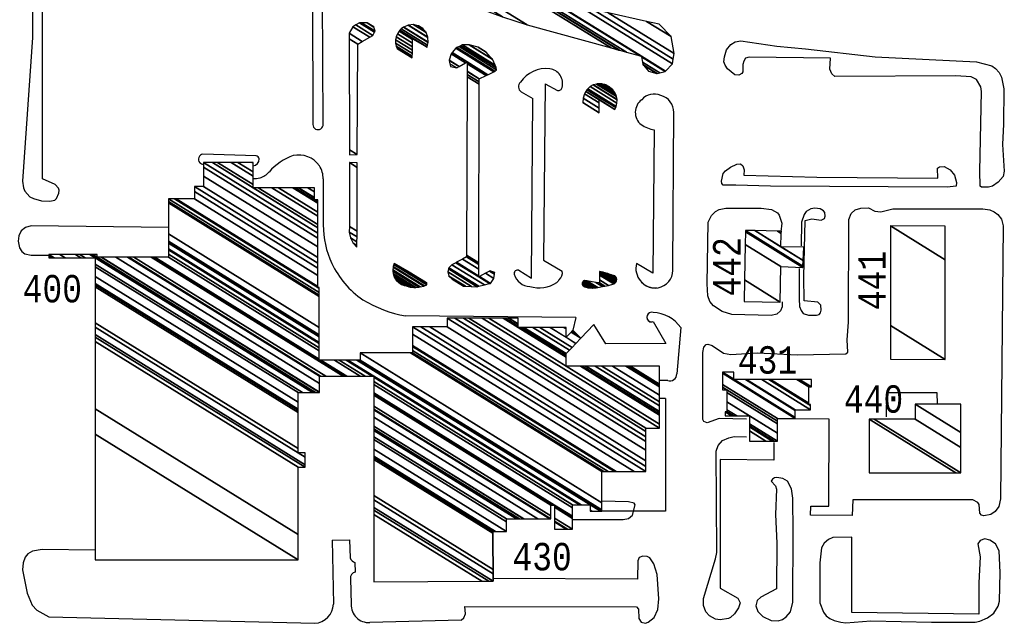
# Model space of a CAD drawing. Extents: x -0.5 to 41.9, y -0.5 to 29.8.
# Tile 85 of 128: x 10.009 to 10.614, y 3.722 to 4.093. Entities that reach past the tile are written whole.
import ezdxf
from ezdxf.enums import TextEntityAlignment as Align

# ---------------------------------------------------------------- set-up
doc = ezdxf.new("R2010")
doc.units = 0
doc.header["$MEASUREMENT"] = 0
for name, color, linetype in [('11', 2, 'CONTINUOUS'), ('21', 5, 'CONTINUOUS'), ('23', 1, 'CONTINUOUS')]:
    doc.layers.add(name, color=color, linetype=linetype)
doc.styles.add('MONOTXT', font='MONOTXT', dxfattribs={"height": 0.2})

msp = doc.modelspace()

# ---------------------------------------------------------------- linework, layer by layer
at = {"layer": '11'}
for p, q in [((10.19499, 4.02901), (10.1945, 4.12113)), ((10.18841, 4.12009), (10.18871, 4.0288)), ((10.33152, 4.05379), (10.33046, 3.94541)), ((10.33152, 4.05379), (10.339, 4.0498)), ((10.31675, 4.04895), (10.32386, 4.04479)), ((10.32298, 3.93438), (10.32386, 4.04479)), ((10.40986, 3.94115), (10.4104, 4.03622)), ((10.39844, 4.02556), (10.3976, 3.93758)), ((10.15385, 4.00966), (10.12113, 4.0106)), ((10.195, 3.99535), (10.19509, 3.96721)), ((10.33046, 3.94541), (10.34183, 3.93873)), ((10.31514, 3.9393), (10.32298, 3.93438)), ((10.3976, 3.93758), (10.3875, 3.94341)), ((10.35016, 3.91025), (10.24569, 3.91124)), ((10.35016, 3.91025), (10.34837, 3.90242)), ((10.36124, 3.90602), (10.35341, 3.89754)), ((10.36867, 3.89407), (10.36124, 3.90602)), ((10.39778, 3.90784), (10.40564, 3.89421)), ((10.41477, 3.90402), (10.4123, 3.87557)), ((10.40564, 3.89421), (10.36867, 3.89407)), ((10.4067, 3.87164), (10.40172, 3.87164)), ((10.40534, 3.8606), (10.40172, 3.8606)), ((10.40534, 3.8606), (10.40534, 3.79136)), ((10.40534, 3.79136), (10.36624, 3.79136)), ((10.20045, 3.77354), (10.21125, 3.77376)), ((10.20045, 3.77354), (10.20133, 3.73421)), ((10.21125, 3.77376), (10.21162, 3.76258)), ((10.21456, 3.75979), (10.2146, 3.75385)), ((10.21185, 3.74983), (10.21225, 3.73405)), ((10.02645, 3.72643), (10.18981, 3.7224)), ((10.27983, 3.72435), (10.22359, 3.72286))]:
    msp.add_line(p, q, dxfattribs=at)
for points in [[(10.01686, 4.1526), (10.01641, 4.08231), (10.01035, 3.99406), (10.0108, 3.99001), (10.0117, 3.98777), (10.01484, 3.9844), (10.01709, 3.98328), (10.02203, 3.98193), (10.02697, 3.98171), (10.03011, 3.98238), (10.03123, 3.98328), (10.03258, 3.98665), (10.03281, 3.98844), (10.03236, 3.98979), (10.03034, 3.99204), (10.02248, 3.9954), (10.02248, 4.11735)], [(10.50665, 4.06951), (10.4568, 4.07019), (10.45455, 4.06951), (10.45343, 4.06772), (10.45298, 4.0657), (10.45298, 4.0612), (10.4523, 4.06008), (10.45051, 4.05918), (10.44804, 4.05941), (10.44355, 4.063), (10.44197, 4.06525), (10.4413, 4.06727), (10.44153, 4.07041), (10.44287, 4.07468), (10.44557, 4.07805), (10.44826, 4.07962), (10.45163, 4.08029), (10.47386, 4.07692), (10.49138, 4.07535), (10.53427, 4.07041), (10.59648, 4.06727), (10.60591, 4.0648), (10.60816, 4.06323), (10.6104, 4.06075), (10.61175, 4.05784), (10.61332, 4.05065), (10.6131, 4.02909), (10.61242, 4.01651), (10.61355, 4.00012), (10.61287, 3.99698), (10.60973, 3.99338), (10.60636, 3.99091), (10.60389, 3.99024), (10.59962, 3.99024), (10.59872, 3.99091), (10.5985, 4.00012), (10.59962, 4.04908), (10.59917, 4.052), (10.59648, 4.05649), (10.59311, 4.05806), (10.58368, 4.05873), (10.50935, 4.05828), (10.50755, 4.05986), (10.50643, 4.06278), (10.50665, 4.06951)], [(10.44849, 3.99159), (10.44085, 3.99159), (10.43995, 3.99249), (10.43973, 3.99406), (10.44085, 3.99877), (10.4422, 4.00035), (10.44534, 4.00259), (10.44916, 4.00439), (10.45141, 4.00461), (10.45298, 4.00349), (10.45365, 4.00102), (10.45343, 3.99765), (10.49834, 3.99653), (10.57267, 3.99585), (10.57245, 4.00192), (10.5738, 4.00282), (10.57649, 4.00304), (10.58031, 4.00102), (10.583, 3.99765), (10.58413, 3.99316), (10.5839, 3.99091), (10.57851, 3.99024), (10.46982, 3.99091), (10.44849, 3.99159)], [(10.45522, 3.84786), (10.43838, 3.84831), (10.43097, 3.84562), (10.42895, 3.84629), (10.42828, 3.84764), (10.42828, 3.88873), (10.42895, 3.8921), (10.4303, 3.89367), (10.43142, 3.8939), (10.43411, 3.893), (10.44108, 3.88828), (10.44557, 3.88761), (10.46196, 3.88851), (10.48621, 3.88739), (10.51608, 3.88784), (10.51743, 3.88896), (10.51698, 3.89659), (10.51788, 3.90737), (10.5181, 3.97048), (10.51945, 3.97407), (10.52192, 3.97632), (10.52529, 3.97744), (10.53001, 3.97766), (10.53405, 3.97564), (10.53764, 3.97519), (10.54505, 3.97699), (10.6003, 3.97699), (10.60456, 3.97632), (10.60726, 3.97519), (10.6095, 3.97362), (10.61175, 3.9707), (10.61287, 3.96666), (10.6113, 3.79891), (10.61018, 3.79419), (10.60793, 3.79105), (10.60524, 3.78925), (10.60097, 3.78835), (10.59962, 3.7888), (10.5985, 3.79015), (10.59805, 3.79531), (10.59738, 3.79666), (10.59423, 3.79823), (10.52057, 3.79823), (10.52012, 3.78857), (10.49452, 3.7888), (10.49475, 3.79441), (10.50575, 3.79441), (10.50598, 3.84786), (10.4833, 3.84809)], [(10.47701, 3.91995), (10.47701, 3.9168), (10.47611, 3.91433), (10.47386, 3.91231), (10.47027, 3.91142), (10.44602, 3.91209), (10.44018, 3.91389), (10.43479, 3.91748), (10.43254, 3.92017), (10.43142, 3.92354), (10.43097, 3.93095), (10.43164, 3.96891), (10.43367, 3.97295), (10.43614, 3.97542), (10.43838, 3.97654), (10.44242, 3.97744), (10.46421, 3.97744), (10.47049, 3.97654), (10.47409, 3.97452), (10.47521, 3.97317), (10.47678, 3.96823), (10.47633, 3.96284)], [(10.48756, 3.94038), (10.48756, 3.92175), (10.48779, 3.91703), (10.48868, 3.91456), (10.49003, 3.91276), (10.49318, 3.91164), (10.49812, 3.91164), (10.49969, 3.91209), (10.50059, 3.91321), (10.50104, 3.91478), (10.50081, 3.91793), (10.49902, 3.91972), (10.49048, 3.9204), (10.49026, 3.93522), (10.49116, 3.9698), (10.4952, 3.97093), (10.50104, 3.97003), (10.50306, 3.97115), (10.50351, 3.9725), (10.50328, 3.97474), (10.50238, 3.97587), (10.50036, 3.97699), (10.49722, 3.97744), (10.49475, 3.97699), (10.49183, 3.97542), (10.49048, 3.97362), (10.48891, 3.96891), (10.48868, 3.95431)], [(10.0999, 3.96559), (10.01551, 3.96666), (10.01215, 3.96554), (10.00945, 3.96352), (10.0081, 3.96037), (10.00765, 3.95723), (10.00833, 3.95296), (10.0099, 3.95072), (10.0117, 3.94937), (10.01551, 3.94847), (10.02638, 3.9486)], [(10.57245, 3.85729), (10.57223, 3.86403), (10.54123, 3.86403), (10.54101, 3.84921)], [(10.47184, 3.83349), (10.47184, 3.82271), (10.43905, 3.82293), (10.43905, 3.74389), (10.44983, 3.73782), (10.45118, 3.7349), (10.45028, 3.73198), (10.44781, 3.72817), (10.44534, 3.72592), (10.444, 3.72525), (10.43905, 3.72457), (10.43614, 3.72502), (10.43232, 3.72704), (10.43007, 3.72951), (10.42872, 3.73333), (10.42872, 3.7376), (10.43614, 3.76208), (10.43681, 3.76589), (10.43658, 3.8281), (10.43771, 3.83169), (10.4404, 3.83461), (10.44422, 3.83641), (10.44759, 3.83708), (10.45522, 3.83686)], [(10.47027, 3.80968), (10.47296, 3.80677), (10.47364, 3.80474), (10.47296, 3.78925), (10.47386, 3.77173), (10.47364, 3.74366), (10.46398, 3.7385), (10.46174, 3.73647), (10.46084, 3.73311), (10.46219, 3.72974), (10.46511, 3.72659), (10.47027, 3.72412), (10.47454, 3.7239), (10.47723, 3.7248), (10.47948, 3.72637), (10.48217, 3.72951), (10.48352, 3.73535), (10.48374, 3.77847), (10.48352, 3.79935), (10.48285, 3.80497), (10.48038, 3.80968), (10.47746, 3.81126), (10.47386, 3.81193), (10.47229, 3.81171), (10.47117, 3.81103), (10.47027, 3.80968)], [(10.34826, 3.78626), (10.37932, 3.7861), (10.38269, 3.78678), (10.38516, 3.7888), (10.38673, 3.79509), (10.38606, 3.79621), (10.38269, 3.79711), (10.36624, 3.79733)], [(10.59783, 3.72794), (10.5199, 3.72906), (10.5199, 3.77533), (10.50822, 3.7751), (10.50553, 3.77398), (10.50283, 3.77173), (10.50126, 3.76881), (10.50014, 3.75961), (10.50014, 3.7349), (10.50238, 3.72929), (10.50418, 3.72704), (10.50643, 3.72525), (10.5089, 3.72412), (10.51316, 3.723), (10.51608, 3.72278), (10.53158, 3.7239), (10.56886, 3.723), (10.59558, 3.723), (10.5985, 3.72367), (10.60322, 3.7257), (10.60703, 3.72861), (10.60973, 3.73288), (10.61063, 3.73603), (10.61108, 3.75354), (10.6104, 3.76702), (10.60816, 3.77128), (10.60456, 3.77353), (10.60164, 3.7742), (10.59872, 3.7733), (10.59738, 3.77128), (10.59872, 3.7632), (10.59783, 3.74725), (10.59783, 3.72794)], [(10.05498, 3.76725), (10.02225, 3.76769), (10.01641, 3.76679), (10.01349, 3.76499), (10.01192, 3.76297), (10.01057, 3.75961), (10.01035, 3.75534), (10.01304, 3.74097), (10.01619, 3.73355), (10.01911, 3.73041), (10.02645, 3.72643)], [(10.27983, 3.72435), (10.28141, 3.7257), (10.28253, 3.72817), (10.28208, 3.73266), (10.38763, 3.73243), (10.38875, 3.73108), (10.38898, 3.72525), (10.39032, 3.723), (10.39302, 3.72255), (10.39481, 3.723), (10.39841, 3.72592), (10.40065, 3.73086), (10.40133, 3.73737), (10.4002, 3.75242), (10.39818, 3.75893), (10.39571, 3.76252), (10.39414, 3.76342), (10.39145, 3.76365), (10.3892, 3.76275), (10.3883, 3.76073), (10.38808, 3.7495), (10.29938, 3.74992)]]:
    msp.add_lwpolyline(points, dxfattribs=at)
msp.add_lwpolyline([(10.34001, 3.93348, -0.025847), (10.33935, 3.93257, -0.024422), (10.33858, 3.9317, -0.024422)], format="xyb", dxfattribs=at)
for centre, radius, start, end in [((10.33215, 4.04402), 0.0192, 83.72522, 145.80872), ((10.33296, 4.05397), 0.00922, 345.04129, 441.98338), ((10.31859, 4.05205), 0.0036, 130.01042, 239.42965), ((10.3396, 4.05202), 0.0023, 254.84785, 349.21134), ((10.39824, 4.03782), 0.00975, 64.43623, 140.3373), ((10.39647, 4.03627), 0.00966, 126.38667, 231.30685), ((10.40012, 4.03659), 0.01029, 357.95546, 436.92096), ((10.19186, 4.02879), 0.00314, 179.74133, 364.05069), ((10.40228, 4.04696), 0.02174, 236.97271, 259.81713), ((10.12157, 4.00744), 0.00319, 97.96387, 221.52998), ((10.12193, 4.00911), 0.00468, 234.02954, 265.40231), ((10.15143, 4.00752), 0.00417, 278.5867, 362.91616), ((10.15332, 4.00744), 0.00229, 7.27756, 76.67483), ((10.18928, 3.97519), 0.0368, 110.1437, 138.35651), ((10.17996, 3.99453), 0.01557, 35.23799, 102.44657), ((10.15228, 4.00813), 0.01274, 287.92011, 318.25302), ((10.18055, 3.99567), 0.01445, 358.74771, 392.90563), ((10.15273, 4.00922), 0.01367, 266.7762, 284.68467), ((10.24976, 3.96678), 0.05467, 179.55531, 205.20209), ((10.25214, 3.96839), 0.05751, 205.63453, 235.2214), ((10.31443, 3.93734), 0.00208, 70.00878, 192.7965), ((10.33698, 3.93747), 0.00501, 307.24817, 374.55299), ((10.39921, 3.9405), 0.01207, 166.03646, 274.36366), ((10.39878, 3.93957), 0.01119, 212.71905, 368.08078), ((10.32249, 3.93973), 0.01048, 195.77692, 267.31276), ((10.32748, 3.94963), 0.02109, 254.94126, 301.77656), ((10.25935, 3.98758), 0.07755, 238.9391, 259.85144), ((10.39694, 3.91048), 0.00304, 75.30899, 244.70662), ((10.39659, 3.91024), 0.00267, 179.76329, 296.40578), ((10.39672, 3.89144), 0.022, 34.88031, 87.40518), ((10.4082, 3.87545), 0.0041, 248.5354, 361.69451), ((10.21577, 3.764), 0.00439, 198.89038, 253.97997), ((10.21536, 3.75038), 0.00356, 102.49398, 188.79763), ((10.18892, 3.73479), 0.01242, 274.08914, 357.34708), ((10.22302, 3.73363), 0.01078, 177.76291, 273.06514)]:
    msp.add_arc(centre, radius, start, end, dxfattribs=at)
at = {"layer": '21'}
for p, q in [((10.29938, 3.74823), (10.29936, 3.77881)), ((10.29938, 3.74823), (10.29936, 3.77881)), ((10.29938, 3.74823), (10.29936, 3.77881)), ((10.29938, 3.74823), (10.29936, 3.77881)), ((10.29938, 3.74823), (10.29936, 3.77881)), ((10.29938, 3.74823), (10.29936, 3.77881)), ((10.29936, 3.77881), (10.29938, 3.74823))]:
    msp.add_line(p, q, dxfattribs=at)

# ---------------------------------------------------------------- texts
at = {"layer": '23', "style": 'MONOTXT', "width": 0.833333}
for s, p in [('442', (10.44292, 3.94141)), ('441', (10.5322, 3.93297))]:
    msp.add_text(s, height=0.016843, rotation=90, dxfattribs=at).set_placement(p, align=Align.MIDDLE)
for s, p in [('400', (10.02858, 3.92797)), ('431', (10.46802, 3.8842)), ('440', (10.53321, 3.86021)), ('430', (10.32954, 3.76337))]:
    msp.add_text(s, height=0.016843, dxfattribs=at).set_placement(p, align=Align.MIDDLE)

# ---------------------------------------------------------------- meshes
at = {"layer": '11'}
mesh = msp.add_polyface(dxfattribs=at)
corners = [(10.22041, 4.1054), (10.22185, 4.10607), (10.21489, 4.11038), (10.22573, 4.10785), (10.21122, 4.11684), (10.22605, 4.10799), (10.2112, 4.1172), (10.22862, 4.11364), (10.21076, 4.12472), (10.23573, 4.11358), (10.21049, 4.12922), (10.25133, 4.11344), (10.2129, 4.13727), (10.2676, 4.1079), (10.21404, 4.14111), (10.29325, 4.09917), (10.22013, 4.1445), (10.3053, 4.09506), (10.22704, 4.14358), (10.32027, 4.08996), (10.24239, 4.13825), (10.37206, 4.07585), (10.30841, 4.11531), (10.39498, 4.06163), (10.3767, 4.07459), (10.31433, 4.11325), (10.40006, 4.0601), (10.39179, 4.06523), (10.37717, 4.07446), (10.31494, 4.11304), (10.40025, 4.06015), (10.39146, 4.0656), (10.38131, 4.07333), (10.32021, 4.11121), (10.40187, 4.06058), (10.39118, 4.06721), (10.38972, 4.07104), (10.32899, 4.10869), (10.40518, 4.06145), (10.39059, 4.07049), (10.39054, 4.07081), (10.32984, 4.10844), (10.40535, 4.06163), (10.39054, 4.07081), (10.35104, 4.10236), (10.40964, 4.06603), (10.3605, 4.09964), (10.41008, 4.0689), (10.37004, 4.09749), (10.41062, 4.07234), (10.39362, 4.09219), (10.40877, 4.08279), (10.4014, 4.09044)]
mesh.append_faces([[corners[k] for k in face] for face in [(0, 0, 1, 2), (2, 1, 3, 4), (4, 3, 5, 6), (6, 5, 7, 8), (8, 7, 9, 10), (10, 9, 11, 12), (12, 11, 13, 14), (14, 13, 15, 16), (16, 15, 17, 18), (18, 17, 19, 20), (20, 19, 21, 22), (22, 21, 24, 25), (23, 23, 26, 27), (25, 24, 28, 29), (27, 26, 30, 31), (29, 28, 32, 33), (31, 30, 34, 35), (33, 32, 36, 37), (35, 34, 38, 39), (37, 36, 40, 41), (39, 38, 42, 43), (41, 42, 45, 44), (44, 45, 47, 46), (46, 47, 49, 48), (48, 49, 51, 50), (50, 51, 52, 52)]], dxfattribs={"vtx0": -1, "vtx2": -1})
mesh = msp.add_polyface(dxfattribs=at)
corners = [(10.21111, 4.01016), (10.21599, 4.01031), (10.2111, 4.01334), (10.21599, 4.01031), (10.21624, 4.07823), (10.21099, 4.08149), (10.21906, 4.07985), (10.21098, 4.08486), (10.22366, 4.0825), (10.21331, 4.08892), (10.2255, 4.08356), (10.21516, 4.08998), (10.22664, 4.08549), (10.21737, 4.09124), (10.22699, 4.08607), (10.21866, 4.09123), (10.22611, 4.08869), (10.22204, 4.09121), (10.22606, 4.08883)]
mesh.append_faces([[corners[k] for k in face] for face in [(0, 0, 3, 2), (2, 1, 4, 5), (5, 4, 6, 7), (7, 6, 8, 9), (9, 8, 10, 11), (11, 10, 12, 13), (13, 12, 14, 15), (15, 14, 16, 17), (17, 16, 18, 18)]], dxfattribs={"vtx0": -1, "vtx2": -1})
mesh = msp.add_polyface(dxfattribs=at)
corners = [(10.24059, 4.07533), (10.24059, 4.07533), (10.24049, 4.07559), (10.24975, 4.06984), (10.23992, 4.07699), (10.24977, 4.07089), (10.23955, 4.07884), (10.2498, 4.07249), (10.23953, 4.0808), (10.24984, 4.0744), (10.23989, 4.08276), (10.24989, 4.07656), (10.24062, 4.08462), (10.24993, 4.07884), (10.24168, 4.08626), (10.24998, 4.08111), (10.2419, 4.0865), (10.24999, 4.08149), (10.24214, 4.08675), (10.25881, 4.07641), (10.24298, 4.08763), (10.25912, 4.07762), (10.24442, 4.08869), (10.25956, 4.0793), (10.24449, 4.08872), (10.25958, 4.07937), (10.24722, 4.08991), (10.25938, 4.08237), (10.2475, 4.08993), (10.25937, 4.08257), (10.25042, 4.09021), (10.25821, 4.08538), (10.25075, 4.09013), (10.25814, 4.08555), (10.25355, 4.08946), (10.25617, 4.08784), (10.25615, 4.08786)]
mesh.append_faces([[corners[k] for k in face] for face in [(0, 1, 3, 2), (2, 3, 5, 4), (4, 5, 7, 6), (6, 7, 9, 8), (8, 9, 11, 10), (10, 11, 13, 12), (12, 13, 15, 14), (14, 15, 17, 16), (16, 17, 19, 18), (18, 19, 21, 20), (20, 21, 23, 22), (22, 23, 25, 24), (24, 25, 27, 26), (26, 27, 29, 28), (28, 29, 31, 30), (30, 31, 33, 32), (32, 33, 35, 34), (34, 35, 36, 36)]], dxfattribs={"vtx0": -1, "vtx2": -1})
mesh = msp.add_polyface(dxfattribs=at)
corners = [(10.28121, 3.92947), (10.27419, 3.93391), (10.28135, 3.92947), (10.27229, 3.93574), (10.28247, 3.92943), (10.27159, 3.93829), (10.2861, 3.92929), (10.27206, 3.94006), (10.28965, 3.92915), (10.27227, 3.94084), (10.2907, 3.92941), (10.27416, 3.94268), (10.29414, 3.93029), (10.27646, 3.9439), (10.29716, 3.93106), (10.29057, 3.93515), (10.27698, 3.94417), (10.29784, 3.93123), (10.29108, 3.93543), (10.29058, 3.93574), (10.28069, 3.94614), (10.29994, 3.93421), (10.29474, 3.93743), (10.29059, 3.94001), (10.28315, 3.94745), (10.30033, 3.9368), (10.29716, 3.93876), (10.29059, 3.94284), (10.28315, 3.94773), (10.30037, 3.93706), (10.2974, 3.9389), (10.29059, 3.94312), (10.28316, 3.94855), (10.30048, 3.93781), (10.2906, 3.94393), (10.28342, 4.05813), (10.29087, 4.05351), (10.27325, 4.06444), (10.28342, 4.05963), (10.29087, 4.05502), (10.27292, 4.06615), (10.27704, 4.06359), (10.28343, 4.06142), (10.29088, 4.0568), (10.27253, 4.06818), (10.27854, 4.06446), (10.28343, 4.06149), (10.29094, 4.05683), (10.27252, 4.06825), (10.27859, 4.06449), (10.28344, 4.06617), (10.29513, 4.05892), (10.27363, 4.07225), (10.28252, 4.06674), (10.28344, 4.06727), (10.29612, 4.05941), (10.27424, 4.07298), (10.28344, 4.06727), (10.29987, 4.06128), (10.27654, 4.07575), (10.30053, 4.06161), (10.27722, 4.07606), (10.3015, 4.06251), (10.2786, 4.07671), (10.30129, 4.06382), (10.27968, 4.07721), (10.30062, 4.06529), (10.28066, 4.07767), (10.29899, 4.0689), (10.28474, 4.07774), (10.29891, 4.06899), (10.28481, 4.07774), (10.29522, 4.07322), (10.2902, 4.07633), (10.29516, 4.07328)]
mesh.append_faces([[corners[k] for k in face] for face in [(0, 0, 2, 1), (1, 2, 4, 3), (3, 4, 6, 5), (5, 6, 8, 7), (7, 8, 10, 9), (9, 10, 12, 11), (11, 12, 14, 13), (13, 15, 19, 16), (15, 14, 17, 18), (16, 19, 23, 20), (18, 17, 21, 22), (20, 23, 27, 24), (22, 21, 25, 26), (24, 27, 31, 28), (26, 25, 29, 30), (28, 31, 34, 32), (30, 29, 33, 33), (32, 34, 36, 35), (37, 37, 41, 40), (35, 36, 39, 38), (40, 41, 45, 44), (38, 39, 43, 42), (44, 45, 49, 48), (42, 43, 47, 46), (48, 49, 53, 52), (46, 47, 51, 50), (52, 53, 54, 56), (50, 51, 55, 57), (56, 55, 58, 59), (59, 58, 60, 61), (61, 60, 62, 63), (63, 62, 64, 65), (65, 64, 66, 67), (67, 66, 68, 69), (69, 68, 70, 71), (71, 70, 72, 73), (73, 72, 74, 74)]], dxfattribs={"vtx0": -1, "vtx2": -1})
mesh = msp.add_polyface(dxfattribs=at)
corners = [(10.36464, 4.03601), (10.36464, 4.03606), (10.35462, 4.04227), (10.36464, 4.03892), (10.35481, 4.04502), (10.36463, 4.04214), (10.35564, 4.04772), (10.37426, 4.03808), (10.36463, 4.04405), (10.35646, 4.04912), (10.37428, 4.03811), (10.36463, 4.04409), (10.35648, 4.04914), (10.37475, 4.0392), (10.35708, 4.05016), (10.37508, 4.03994), (10.35765, 4.05075), (10.35898, 4.05214), (10.37552, 4.04189), (10.35898, 4.05214), (10.35906, 4.05218), (10.37554, 4.04196), (10.36094, 4.05311), (10.37558, 4.04404), (10.36102, 4.05315), (10.37557, 4.04413), (10.36298, 4.05363), (10.37523, 4.04604), (10.36341, 4.05374), (10.37503, 4.04654), (10.3653, 4.05376), (10.37436, 4.04814), (10.36601, 4.05376), (10.37381, 4.04893), (10.36784, 4.05332), (10.37295, 4.05016), (10.36863, 4.05313), (10.37185, 4.05114), (10.371, 4.05189)]
mesh.append_faces([[corners[k] for k in face] for face in [(0, 0, 1, 2), (2, 1, 3, 4), (4, 3, 5, 6), (6, 5, 8, 9), (9, 8, 11, 12), (7, 7, 10, 11), (12, 10, 13, 14), (14, 13, 15, 16), (16, 15, 18, 19), (17, 18, 21, 20), (20, 21, 23, 22), (22, 23, 25, 24), (24, 25, 27, 26), (26, 27, 29, 28), (28, 29, 31, 30), (30, 31, 33, 32), (32, 33, 35, 34), (34, 35, 37, 36), (36, 37, 38, 38)]], dxfattribs={"vtx0": -1, "vtx2": -1})
mesh = msp.add_polyface(dxfattribs=at)
corners = [(10.21578, 3.95339), (10.21578, 3.95339), (10.21579, 3.95454), (10.21346, 3.95598), (10.21579, 3.9567), (10.21182, 3.95917), (10.2158, 3.95973), (10.21104, 3.96268), (10.21582, 3.96328), (10.21118, 3.96615), (10.21596, 4.00244), (10.21111, 4.00545), (10.21597, 4.0052)]
mesh.append_faces([[corners[k] for k in face] for face in [(0, 1, 2, 3), (3, 2, 4, 5), (5, 4, 6, 7), (7, 6, 8, 9), (9, 8, 10, 11), (11, 10, 12, 12)]], dxfattribs={"vtx0": -1, "vtx2": -1})
mesh = msp.add_polyface(dxfattribs=at)
corners = [(10.24143, 3.93172), (10.24141, 3.93175), (10.24322, 3.93062), (10.24005, 3.93307), (10.24505, 3.92997), (10.23986, 3.93326), (10.2453, 3.92989), (10.2391, 3.93447), (10.24787, 3.92903), (10.23865, 3.93519), (10.24877, 3.92891), (10.23822, 3.93648), (10.25087, 3.92864), (10.23793, 3.93734), (10.25187, 3.9287), (10.2378, 3.93881), (10.25389, 3.92883), (10.23773, 3.93955), (10.25468, 3.92904), (10.23797, 3.94124), (10.25677, 3.92958), (10.23802, 3.94162), (10.25719, 3.92974), (10.23846, 3.94282), (10.25868, 3.93029), (10.23868, 3.94345), (10.25866, 3.93106), (10.24779, 3.93803), (10.25865, 3.9313), (10.25793, 3.93201), (10.25793, 3.93201)]
mesh.append_faces([[corners[k] for k in face] for face in [(0, 0, 2, 1), (1, 2, 4, 3), (3, 4, 6, 5), (5, 6, 8, 7), (7, 8, 10, 9), (9, 10, 12, 11), (11, 12, 14, 13), (13, 14, 16, 15), (15, 16, 18, 17), (17, 18, 20, 19), (19, 20, 22, 21), (21, 22, 24, 23), (23, 24, 26, 25), (25, 26, 28, 27), (27, 28, 30, 29)]], dxfattribs={"vtx0": -1, "vtx2": -1})
mesh = msp.add_polyface(dxfattribs=at)
corners = [(10.35526, 3.92932), (10.35556, 3.92922), (10.35472, 3.92974), (10.35587, 3.92911), (10.35585, 3.92912), (10.35463, 3.92988), (10.35588, 3.92911), (10.35587, 3.92911), (10.35462, 3.92988), (10.35662, 3.9289), (10.35435, 3.93031), (10.35789, 3.92855), (10.35422, 3.93082), (10.35806, 3.92854), (10.35419, 3.93094), (10.35927, 3.92846), (10.35424, 3.93158), (10.36062, 3.92838), (10.35449, 3.93217), (10.36068, 3.92838), (10.35451, 3.93221), (10.3618, 3.92848), (10.35497, 3.93271), (10.36274, 3.92856), (10.35554, 3.93302), (10.36372, 3.92864), (10.35705, 3.93277), (10.36675, 3.92927), (10.3626, 3.93184), (10.36485, 3.93147), (10.368, 3.92952), (10.36485, 3.93147), (10.36484, 3.93343), (10.3704, 3.92999), (10.36484, 3.93632), (10.37351, 3.93095), (10.37351, 3.93095), (10.36484, 3.93633), (10.37351, 3.93095), (10.37351, 3.93095), (10.36483, 3.93717), (10.37429, 3.93131), (10.36483, 3.93821), (10.37494, 3.93195), (10.36483, 3.93861), (10.37509, 3.93225), (10.36688, 3.93801), (10.37535, 3.93276), (10.36967, 3.93721), (10.37546, 3.93362), (10.37191, 3.93656), (10.37529, 3.93446), (10.37333, 3.93615), (10.37486, 3.9352), (10.37347, 3.93609), (10.37483, 3.93525), (10.37413, 3.93584)]
mesh.append_faces([[corners[k] for k in face] for face in [(0, 0, 1, 2), (2, 1, 4, 5), (5, 4, 7, 8), (3, 3, 6, 7), (8, 6, 9, 10), (10, 9, 11, 12), (12, 11, 13, 14), (14, 13, 15, 16), (16, 15, 17, 18), (18, 17, 19, 20), (20, 19, 21, 22), (22, 21, 23, 24), (24, 23, 25, 26), (26, 25, 27, 28), (28, 27, 30, 31), (29, 30, 33, 32), (32, 33, 36, 34), (34, 35, 38, 37), (35, 36, 39, 39), (37, 38, 41, 40), (40, 41, 43, 42), (42, 43, 45, 44), (44, 45, 47, 46), (46, 47, 49, 48), (48, 49, 51, 50), (50, 51, 53, 52), (52, 53, 55, 54), (54, 55, 56, 56)]], dxfattribs={"vtx0": -1, "vtx2": -1})
at = {"layer": '21'}
mesh = msp.add_polyface(dxfattribs=at)
corners = [(10.05498, 3.76137), (10.05498, 3.83861), (10.17956, 3.76137), (10.05498, 3.85412), (10.17956, 3.77688), (10.2262, 3.74796), (10.05498, 3.89546), (10.17956, 3.81822), (10.2262, 3.78931), (10.29249, 3.74821), (10.05498, 3.89814), (10.18388, 3.81822), (10.2262, 3.79199), (10.29679, 3.74822), (10.05498, 3.89976), (10.18388, 3.81984), (10.2262, 3.79361), (10.29938, 3.74823), (10.05498, 3.9044), (10.18388, 3.82448), (10.17956, 3.82716), (10.2262, 3.79824), (10.29938, 3.75287), (10.05498, 3.90708), (10.18388, 3.82716), (10.17956, 3.82984), (10.2262, 3.80092), (10.29938, 3.75555), (10.02638, 3.94692), (10.05498, 3.92919), (10.17956, 3.85195), (10.2262, 3.82303), (10.29936, 3.77767), (10.02638, 3.94806), (10.02822, 3.94692), (10.05498, 3.93033), (10.17956, 3.85309), (10.2262, 3.82417), (10.29936, 3.77881), (10.02638, 3.94896), (10.02966, 3.94692), (10.05498, 3.93123), (10.17956, 3.85399), (10.2262, 3.82507), (10.30081, 3.77881), (10.03316, 3.94896), (10.03645, 3.94692), (10.05498, 3.93543), (10.17956, 3.8582), (10.2262, 3.82928), (10.30759, 3.77881), (10.04282, 3.94896), (10.04611, 3.94692), (10.05498, 3.94142), (10.17956, 3.86419), (10.2262, 3.83527), (10.30759, 3.78481), (10.04555, 3.94896), (10.04884, 3.94692), (10.05498, 3.94311), (10.18228, 3.86419), (10.2262, 3.83696), (10.30759, 3.7865), (10.05169, 3.94896), (10.05498, 3.94692), (10.18843, 3.86419), (10.2262, 3.84077), (10.31374, 3.7865), (10.05621, 3.94732), (10.05356, 3.94896), (10.19029, 3.86419), (10.2262, 3.84192), (10.3156, 3.7865), (10.05866, 3.94732), (10.05621, 3.94884), (10.05601, 3.94896), (10.19275, 3.86419), (10.2262, 3.84345), (10.31805, 3.7865), (10.05886, 3.94732), (10.05621, 3.94896), (10.19275, 3.86431), (10.2262, 3.84357), (10.31825, 3.7865), (10.06758, 3.94732), (10.19275, 3.86971), (10.2262, 3.84897), (10.32697, 3.7865), (10.33718, 3.78016), (10.07481, 3.94732), (10.19275, 3.8742), (10.2262, 3.85346), (10.3342, 3.7865), (10.33718, 3.78465), (10.34441, 3.78016), (10.07553, 3.94732), (10.19346, 3.8742), (10.2262, 3.8539), (10.33492, 3.7865), (10.33718, 3.78509), (10.34513, 3.78016), (10.07865, 3.94732), (10.19659, 3.8742), (10.2262, 3.85584), (10.33492, 3.78843), (10.33718, 3.78703), (10.34826, 3.78016), (10.08936, 3.94732), (10.20729, 3.8742), (10.2262, 3.86248), (10.33492, 3.79507), (10.33718, 3.79367), (10.34826, 3.7868), (10.19265, 3.88408), (10.09066, 3.94732), (10.20859, 3.8742), (10.2262, 3.86328), (10.33622, 3.79507), (10.33718, 3.79447), (10.34826, 3.78761), (10.19265, 3.88408), (10.19265, 3.88468), (10.09162, 3.94732), (10.20956, 3.8742), (10.2262, 3.86388), (10.33718, 3.79507), (10.34826, 3.7882), (10.19362, 3.88408), (10.19265, 3.88981), (10.0999, 3.94732), (10.21783, 3.8742), (10.2262, 3.86901), (10.34826, 3.79334), (10.20189, 3.88408), (10.19265, 3.89168), (10.0999, 3.94919), (10.22085, 3.8742), (10.2262, 3.87088), (10.34826, 3.79521), (10.20491, 3.88408), (10.19265, 3.89434), (10.0999, 3.95184), (10.22513, 3.8742), (10.2262, 3.87354), (10.35253, 3.79521), (10.359, 3.7912), (10.20919, 3.88408), (10.19265, 3.895), (10.0999, 3.95251), (10.2262, 3.8742), (10.3536, 3.79521), (10.359, 3.79186), (10.36007, 3.7912), (10.21026, 3.88408), (10.19265, 3.89834), (10.0999, 3.95585), (10.359, 3.79521), (10.36546, 3.7912), (10.21566, 3.88408), (10.19265, 3.89883), (10.0999, 3.95634), (10.36624, 3.7912), (10.21644, 3.88408), (10.19265, 3.89968), (10.0999, 3.95719), (10.36624, 3.79206), (10.21782, 3.88408), (10.19265, 3.90408), (10.0999, 3.96158), (10.36624, 3.79645), (10.21782, 3.88847), (10.19265, 3.92319), (10.0999, 3.9807), (10.36624, 3.81557), (10.24866, 3.88847), (10.19265, 3.92401), (10.0999, 3.98152), (10.36756, 3.81557), (10.24997, 3.88847), (10.19265, 3.92562), (10.0999, 3.98313), (10.37016, 3.81557), (10.24997, 3.89008), (10.19265, 3.92799), (10.19166, 3.92861), (10.10372, 3.98313), (10.37398, 3.81557), (10.24997, 3.89245), (10.19265, 3.92861), (10.19166, 3.92922), (10.10471, 3.98313), (10.37497, 3.81557), (10.24997, 3.89307), (10.19166, 3.93614), (10.11587, 3.98313), (10.38613, 3.81557), (10.24997, 3.89998), (10.19166, 3.94059), (10.11587, 3.98758), (10.39332, 3.81557), (10.24997, 3.90444), (10.19166, 3.9406), (10.11587, 3.98759), (10.39333, 3.81557), (10.24999, 3.90444), (10.19166, 3.94369), (10.11587, 3.99068), (10.39333, 3.81865), (10.25497, 3.90444), (10.19166, 3.94721), (10.12155, 3.99068), (10.39333, 3.82217), (10.26065, 3.90444), (10.19166, 3.95371), (10.12155, 3.99718), (10.39333, 3.82867), (10.27113, 3.90444), (10.19166, 3.95905), (10.12155, 4.00252), (10.39333, 3.83401), (10.27113, 3.90978), (10.19166, 3.96204), (10.12155, 4.00551), (10.39333, 3.837), (10.27594, 3.90979), (10.19166, 3.96536), (10.15196, 3.98997), (10.12691, 4.00551), (10.39333, 3.84032), (10.28129, 3.90979), (10.19166, 3.96731), (10.15511, 3.98997), (10.15196, 3.99193), (10.13006, 4.00551), (10.39333, 3.84228), (10.28443, 3.9098), (10.19166, 3.97251), (10.1635, 3.98997), (10.15196, 3.99713), (10.13844, 4.00551), (10.40172, 3.84228), (10.2928, 3.90981), (10.19166, 3.97503), (10.16756, 3.98997), (10.15196, 3.99965), (10.1425, 4.00551), (10.40172, 3.8448), (10.34423, 3.88044), (10.29685, 3.90981), (10.19166, 3.98049), (10.17637, 3.98997), (10.15196, 4.00511), (10.15131, 4.00551), (10.40172, 3.85026), (10.35304, 3.88044), (10.34423, 3.8859), (10.31477, 3.90417), (10.30565, 3.90982), (10.19166, 3.98089), (10.17702, 3.98997), (10.15196, 4.00551), (10.40172, 3.85066), (10.35369, 3.88044), (10.34423, 3.8863), (10.31541, 3.90417), (10.31477, 3.90457), (10.30629, 3.90982), (10.19166, 3.98124), (10.18966, 3.98248), (10.17758, 3.98997), (10.40172, 3.85101), (10.35425, 3.88044), (10.34423, 3.88664), (10.31597, 3.90417), (10.31477, 3.90492), (10.30685, 3.90982), (10.19166, 3.98248), (10.18966, 3.98372), (10.17958, 3.98997), (10.40172, 3.85225), (10.35625, 3.88044), (10.34423, 3.88789), (10.31797, 3.90417), (10.31477, 3.90616), (10.30885, 3.90983), (10.18966, 3.9839), (10.17986, 3.98997), (10.40172, 3.85242), (10.35653, 3.88044), (10.34423, 3.88806), (10.31826, 3.90417), (10.31477, 3.90633), (10.30913, 3.90983), (10.18966, 3.9874), (10.18551, 3.98997), (10.40172, 3.85592), (10.36218, 3.88044), (10.34635, 3.89025), (10.3239, 3.90417), (10.31477, 3.90983), (10.18966, 3.98997), (10.40172, 3.8585), (10.36634, 3.88044), (10.34791, 3.89186), (10.32806, 3.90417), (10.40172, 3.86252), (10.37281, 3.88044), (10.35034, 3.89437), (10.34423, 3.89815), (10.33453, 3.90417), (10.40172, 3.86759), (10.381, 3.88044), (10.35341, 3.89754), (10.3473, 3.90132), (10.34423, 3.90323), (10.34272, 3.90417), (10.40172, 3.86853), (10.38251, 3.88044), (10.35071, 3.90015), (10.34787, 3.90191), (10.34423, 3.90417), (10.40172, 3.86934), (10.38383, 3.88044), (10.34837, 3.90242), (10.40172, 3.88044)]
mesh.append_faces([[corners[k] for k in face] for face in [(0, 0, 2, 1), (1, 2, 4, 3), (3, 4, 7, 6), (5, 5, 9, 8), (6, 7, 11, 10), (8, 9, 13, 12), (10, 11, 15, 14), (12, 13, 17, 16), (14, 15, 19, 18), (16, 17, 22, 21), (18, 20, 25, 23), (20, 19, 24, 24), (21, 22, 27, 26), (23, 25, 30, 29), (26, 27, 32, 31), (28, 28, 34, 33), (29, 30, 36, 35), (31, 32, 38, 37), (33, 34, 40, 39), (35, 36, 42, 41), (37, 38, 44, 43), (39, 40, 46, 45), (41, 42, 48, 47), (43, 44, 50, 49), (45, 46, 52, 51), (47, 48, 54, 53), (49, 50, 56, 55), (51, 52, 58, 57), (53, 54, 60, 59), (55, 56, 62, 61), (57, 58, 64, 63), (59, 60, 65, 64), (61, 62, 67, 66), (63, 65, 70, 69), (66, 67, 72, 71), (69, 68, 74, 75), (68, 70, 76, 73), (71, 72, 78, 77), (75, 74, 80, 80), (73, 76, 81, 79), (77, 78, 83, 82), (79, 81, 85, 84), (82, 83, 87, 86), (84, 85, 90, 89), (86, 87, 92, 91), (88, 88, 94, 93), (89, 90, 96, 95), (91, 92, 98, 97), (93, 94, 100, 99), (95, 96, 102, 101), (97, 98, 104, 103), (99, 100, 106, 105), (101, 102, 108, 107), (103, 104, 110, 109), (105, 106, 112, 111), (107, 108, 115, 114), (109, 110, 117, 116), (111, 112, 119, 118), (114, 113, 121, 122), (120, 115, 123, 127), (116, 117, 125, 124), (118, 119, 126, 125), (122, 121, 128, 129), (127, 123, 130, 133), (124, 126, 132, 131), (129, 128, 134, 135), (133, 130, 136, 139), (131, 132, 138, 137), (135, 134, 140, 141), (139, 136, 142, 146), (137, 138, 144, 143), (141, 140, 147, 148), (146, 142, 149, 153), (143, 144, 150, 149), (145, 145, 152, 151), (148, 147, 154, 155), (153, 150, 156, 158), (151, 152, 157, 156), (155, 154, 159, 160), (158, 157, 161, 162), (160, 159, 163, 164), (162, 161, 165, 166), (164, 163, 167, 168), (166, 165, 169, 170), (168, 167, 171, 172), (170, 169, 173, 174), (172, 171, 175, 176), (174, 173, 177, 178), (176, 175, 179, 180), (178, 177, 181, 182), (180, 179, 183, 185), (182, 181, 186, 187), (185, 184, 189, 190), (184, 183, 188, 188), (187, 186, 191, 192), (190, 189, 193, 194), (192, 191, 195, 196), (194, 193, 197, 198), (196, 195, 199, 200), (198, 197, 201, 202), (200, 199, 203, 204), (202, 201, 205, 206), (204, 203, 207, 208), (206, 205, 209, 210), (208, 207, 211, 212), (210, 209, 213, 214), (212, 211, 215, 216), (214, 213, 217, 218), (216, 215, 219, 220), (218, 217, 221, 222), (220, 219, 223, 224), (222, 221, 225, 227), (224, 223, 228, 229), (227, 226, 232, 233), (226, 225, 230, 231), (229, 228, 234, 235), (233, 232, 238, 239), (231, 230, 236, 237), (235, 234, 240, 241), (239, 238, 244, 245), (237, 236, 242, 243), (241, 240, 246, 248), (245, 244, 251, 252), (243, 242, 249, 250), (248, 247, 255, 257), (247, 246, 253, 254), (252, 251, 260, 260), (250, 249, 258, 259), (257, 256, 265, 266), (256, 255, 263, 264), (254, 253, 261, 262), (259, 258, 267, 269), (266, 265, 274, 275), (264, 263, 272, 273), (262, 261, 270, 271), (269, 268, 277, 278), (268, 267, 276, 276), (275, 274, 283, 284), (273, 272, 281, 282), (271, 270, 279, 280), (278, 277, 285, 286), (284, 283, 291, 292), (282, 281, 289, 290), (280, 279, 287, 288), (286, 285, 293, 294), (292, 291, 299, 299), (290, 289, 297, 298), (288, 287, 295, 296), (294, 293, 300, 300), (298, 297, 303, 304), (296, 295, 301, 302), (304, 303, 307, 309), (302, 301, 305, 306), (309, 308, 314, 315), (308, 307, 312, 313), (306, 305, 310, 311), (315, 314, 320, 320), (313, 312, 318, 319), (311, 310, 316, 317), (319, 318, 323, 323), (317, 316, 321, 322), (322, 321, 324, 324)]], dxfattribs={"vtx0": -1, "vtx2": -1})
mesh = msp.add_polyface(dxfattribs=at)
corners = [(10.05498, 3.76137), (10.05498, 3.83861), (10.17956, 3.76137), (10.05498, 3.85412), (10.17956, 3.77688), (10.2262, 3.74796), (10.05498, 3.89546), (10.17956, 3.81822), (10.2262, 3.78931), (10.29249, 3.74821), (10.05498, 3.89814), (10.18388, 3.81822), (10.2262, 3.79199), (10.29679, 3.74822), (10.05498, 3.89976), (10.18388, 3.81984), (10.2262, 3.79361), (10.29938, 3.74823), (10.05498, 3.9044), (10.18388, 3.82448), (10.17956, 3.82716), (10.2262, 3.79824), (10.29938, 3.75287), (10.05498, 3.90708), (10.18388, 3.82716), (10.17956, 3.82984), (10.2262, 3.80092), (10.29938, 3.75555), (10.02638, 3.94692), (10.05498, 3.92919), (10.17956, 3.85195), (10.2262, 3.82303), (10.29936, 3.77767), (10.02638, 3.94806), (10.02822, 3.94692), (10.05498, 3.93033), (10.17956, 3.85309), (10.2262, 3.82417), (10.29936, 3.77881), (10.02638, 3.94896), (10.02966, 3.94692), (10.05498, 3.93123), (10.17956, 3.85399), (10.2262, 3.82507), (10.30081, 3.77881), (10.03316, 3.94896), (10.03645, 3.94692), (10.05498, 3.93543), (10.17956, 3.8582), (10.2262, 3.82928), (10.30759, 3.77881), (10.04282, 3.94896), (10.04611, 3.94692), (10.05498, 3.94142), (10.17956, 3.86419), (10.2262, 3.83527), (10.30759, 3.78481), (10.04555, 3.94896), (10.04884, 3.94692), (10.05498, 3.94311), (10.18228, 3.86419), (10.2262, 3.83696), (10.30759, 3.7865), (10.05169, 3.94896), (10.05498, 3.94692), (10.18843, 3.86419), (10.2262, 3.84077), (10.31374, 3.7865), (10.05621, 3.94732), (10.05356, 3.94896), (10.19029, 3.86419), (10.2262, 3.84192), (10.3156, 3.7865), (10.05866, 3.94732), (10.05621, 3.94884), (10.05601, 3.94896), (10.19275, 3.86419), (10.2262, 3.84345), (10.31805, 3.7865), (10.05886, 3.94732), (10.05621, 3.94896), (10.19275, 3.86431), (10.2262, 3.84357), (10.31825, 3.7865), (10.06758, 3.94732), (10.19275, 3.86971), (10.2262, 3.84897), (10.32697, 3.7865), (10.33718, 3.78016), (10.07481, 3.94732), (10.19275, 3.8742), (10.2262, 3.85346), (10.3342, 3.7865), (10.33718, 3.78465), (10.34441, 3.78016), (10.07553, 3.94732), (10.19346, 3.8742), (10.2262, 3.8539), (10.33492, 3.7865), (10.33718, 3.78509), (10.34513, 3.78016), (10.07865, 3.94732), (10.19659, 3.8742), (10.2262, 3.85584), (10.33492, 3.78843), (10.33718, 3.78703), (10.34826, 3.78016), (10.08936, 3.94732), (10.20729, 3.8742), (10.2262, 3.86248), (10.33492, 3.79507), (10.33718, 3.79367), (10.34826, 3.7868), (10.19265, 3.88408), (10.09066, 3.94732), (10.20859, 3.8742), (10.2262, 3.86328), (10.33622, 3.79507), (10.33718, 3.79447), (10.34826, 3.78761), (10.19362, 3.88408), (10.19265, 3.88468), (10.09162, 3.94732), (10.20956, 3.8742), (10.2262, 3.86388), (10.33718, 3.79507), (10.34826, 3.7882), (10.20189, 3.88408), (10.19265, 3.88981), (10.0999, 3.94732), (10.21783, 3.8742), (10.2262, 3.86901), (10.34826, 3.79334), (10.20491, 3.88408), (10.19265, 3.89168), (10.0999, 3.94919), (10.22085, 3.8742), (10.2262, 3.87088), (10.34826, 3.79521), (10.20919, 3.88408), (10.19265, 3.89434), (10.0999, 3.95184), (10.22513, 3.8742), (10.2262, 3.87354), (10.35253, 3.79521), (10.359, 3.7912), (10.21026, 3.88408), (10.19265, 3.895), (10.0999, 3.95251), (10.2262, 3.8742), (10.3536, 3.79521), (10.359, 3.79186), (10.36007, 3.7912), (10.21566, 3.88408), (10.19265, 3.89834), (10.0999, 3.95585), (10.359, 3.79521), (10.36546, 3.7912), (10.21644, 3.88408), (10.19265, 3.89883), (10.0999, 3.95634), (10.36624, 3.7912), (10.21782, 3.88408), (10.19265, 3.89968), (10.0999, 3.95719), (10.36624, 3.79206), (10.21782, 3.88847), (10.19265, 3.90408), (10.0999, 3.96158), (10.36624, 3.79645), (10.24866, 3.88847), (10.19265, 3.92319), (10.0999, 3.9807), (10.36624, 3.81557), (10.24997, 3.88847), (10.19265, 3.92401), (10.0999, 3.98152), (10.36756, 3.81557), (10.24997, 3.89008), (10.19265, 3.92562), (10.0999, 3.98313), (10.37016, 3.81557), (10.24997, 3.89245), (10.19265, 3.92799), (10.19166, 3.92861), (10.10372, 3.98313), (10.37398, 3.81557), (10.24997, 3.89307), (10.19265, 3.92861), (10.19166, 3.92922), (10.10471, 3.98313), (10.37497, 3.81557), (10.24997, 3.89998), (10.19166, 3.93614), (10.11587, 3.98313), (10.38613, 3.81557), (10.24997, 3.90444), (10.19166, 3.94059), (10.11587, 3.98758), (10.39332, 3.81557), (10.24999, 3.90444), (10.19166, 3.9406), (10.11587, 3.98759), (10.39333, 3.81557), (10.25497, 3.90444), (10.19166, 3.94369), (10.11587, 3.99068), (10.39333, 3.81865), (10.26065, 3.90444), (10.19166, 3.94721), (10.12155, 3.99068), (10.39333, 3.82217), (10.27113, 3.90444), (10.19166, 3.95371), (10.12155, 3.99718), (10.39333, 3.82867), (10.27113, 3.90978), (10.19166, 3.95905), (10.12155, 4.00252), (10.39333, 3.83401), (10.27594, 3.90979), (10.19166, 3.96204), (10.12155, 4.00551), (10.39333, 3.837), (10.28129, 3.90979), (10.19166, 3.96536), (10.15196, 3.98997), (10.12691, 4.00551), (10.39333, 3.84032), (10.28443, 3.9098), (10.19166, 3.96731), (10.15511, 3.98997), (10.15196, 3.99193), (10.13006, 4.00551), (10.39333, 3.84228), (10.2928, 3.90981), (10.19166, 3.97251), (10.1635, 3.98997), (10.15196, 3.99713), (10.13844, 4.00551), (10.40172, 3.84228), (10.34423, 3.88044), (10.29685, 3.90981), (10.19166, 3.97503), (10.16756, 3.98997), (10.15196, 3.99965), (10.1425, 4.00551), (10.40172, 3.8448), (10.35304, 3.88044), (10.34423, 3.8859), (10.31477, 3.90417), (10.30565, 3.90982), (10.19166, 3.98049), (10.17637, 3.98997), (10.15196, 4.00511), (10.15131, 4.00551), (10.40172, 3.85026), (10.35369, 3.88044), (10.34423, 3.8863), (10.31541, 3.90417), (10.31477, 3.90457), (10.30629, 3.90982), (10.19166, 3.98089), (10.17702, 3.98997), (10.15196, 4.00551), (10.40172, 3.85066), (10.35425, 3.88044), (10.34423, 3.88664), (10.31597, 3.90417), (10.31477, 3.90492), (10.30685, 3.90982), (10.19166, 3.98124), (10.18966, 3.98248), (10.17758, 3.98997), (10.40172, 3.85101), (10.35625, 3.88044), (10.34423, 3.88789), (10.31797, 3.90417), (10.31477, 3.90616), (10.30885, 3.90983), (10.19166, 3.98248), (10.18966, 3.98372), (10.17958, 3.98997), (10.40172, 3.85225), (10.35653, 3.88044), (10.34423, 3.88806), (10.31826, 3.90417), (10.31477, 3.90633), (10.30913, 3.90983), (10.18966, 3.9839), (10.17986, 3.98997), (10.40172, 3.85242), (10.36218, 3.88044), (10.34635, 3.89025), (10.3239, 3.90417), (10.31477, 3.90983), (10.18966, 3.9874), (10.18551, 3.98997), (10.40172, 3.85592), (10.36634, 3.88044), (10.34791, 3.89186), (10.32806, 3.90417), (10.18966, 3.98997), (10.40172, 3.8585), (10.37281, 3.88044), (10.35034, 3.89437), (10.34423, 3.89815), (10.33453, 3.90417), (10.40172, 3.86252), (10.381, 3.88044), (10.35341, 3.89754), (10.3473, 3.90132), (10.34423, 3.90323), (10.34272, 3.90417), (10.40172, 3.86759), (10.38251, 3.88044), (10.35071, 3.90015), (10.34787, 3.90191), (10.34423, 3.90417), (10.40172, 3.86853), (10.38383, 3.88044), (10.34837, 3.90242), (10.40172, 3.86934), (10.40172, 3.88044), (10.40172, 3.88044)]
mesh.append_faces([[corners[k] for k in face] for face in [(0, 0, 2, 1), (1, 2, 4, 3), (3, 4, 7, 6), (5, 5, 9, 8), (6, 7, 11, 10), (8, 9, 13, 12), (10, 11, 15, 14), (12, 13, 17, 16), (14, 15, 19, 18), (16, 17, 22, 21), (18, 20, 25, 23), (20, 19, 24, 24), (21, 22, 27, 26), (23, 25, 30, 29), (26, 27, 32, 31), (28, 28, 34, 33), (29, 30, 36, 35), (31, 32, 38, 37), (33, 34, 40, 39), (35, 36, 42, 41), (37, 38, 44, 43), (39, 40, 46, 45), (41, 42, 48, 47), (43, 44, 50, 49), (45, 46, 52, 51), (47, 48, 54, 53), (49, 50, 56, 55), (51, 52, 58, 57), (53, 54, 60, 59), (55, 56, 62, 61), (57, 58, 64, 63), (59, 60, 65, 64), (61, 62, 67, 66), (63, 65, 70, 69), (66, 67, 72, 71), (69, 68, 74, 75), (68, 70, 76, 73), (71, 72, 78, 77), (75, 74, 80, 80), (73, 76, 81, 79), (77, 78, 83, 82), (79, 81, 85, 84), (82, 83, 87, 86), (84, 85, 90, 89), (86, 87, 92, 91), (88, 88, 94, 93), (89, 90, 96, 95), (91, 92, 98, 97), (93, 94, 100, 99), (95, 96, 102, 101), (97, 98, 104, 103), (99, 100, 106, 105), (101, 102, 108, 107), (103, 104, 110, 109), (105, 106, 112, 111), (107, 108, 115, 114), (109, 110, 117, 116), (111, 112, 119, 118), (114, 113, 121, 122), (113, 115, 123, 120), (116, 117, 125, 124), (118, 119, 126, 125), (122, 121, 128, 129), (120, 123, 130, 127), (124, 126, 132, 131), (129, 128, 134, 135), (127, 130, 136, 133), (131, 132, 138, 137), (135, 134, 140, 141), (133, 136, 142, 139), (137, 138, 144, 143), (141, 140, 147, 148), (139, 142, 149, 146), (143, 144, 150, 149), (145, 145, 152, 151), (148, 147, 154, 155), (146, 150, 156, 153), (151, 152, 157, 156), (155, 154, 159, 160), (153, 157, 161, 158), (160, 159, 163, 164), (158, 161, 165, 162), (164, 163, 167, 168), (162, 165, 169, 166), (168, 167, 171, 172), (166, 169, 173, 170), (172, 171, 175, 176), (170, 173, 177, 174), (176, 175, 179, 180), (174, 177, 181, 178), (180, 179, 183, 185), (178, 181, 186, 182), (185, 184, 189, 190), (184, 183, 188, 188), (182, 186, 191, 187), (190, 189, 193, 194), (187, 191, 195, 192), (194, 193, 197, 198), (192, 195, 199, 196), (198, 197, 201, 202), (196, 199, 203, 200), (202, 201, 205, 206), (200, 203, 207, 204), (206, 205, 209, 210), (204, 207, 211, 208), (210, 209, 213, 214), (208, 211, 215, 212), (214, 213, 217, 218), (212, 215, 219, 216), (218, 217, 221, 222), (216, 219, 223, 220), (222, 221, 225, 227), (220, 223, 228, 224), (227, 226, 232, 233), (226, 225, 230, 231), (224, 228, 234, 229), (233, 232, 238, 239), (231, 230, 236, 237), (229, 234, 240, 235), (239, 238, 245, 246), (237, 236, 243, 244), (235, 240, 247, 242), (246, 245, 254, 255), (244, 243, 252, 253), (242, 241, 249, 251), (241, 247, 256, 248), (255, 254, 264, 264), (253, 252, 262, 263), (251, 250, 260, 261), (250, 249, 258, 259), (248, 256, 265, 257), (263, 262, 271, 273), (261, 260, 269, 270), (259, 258, 267, 268), (257, 265, 274, 266), (273, 272, 281, 282), (272, 271, 280, 280), (270, 269, 278, 279), (268, 267, 276, 277), (266, 274, 283, 275), (282, 281, 289, 290), (279, 278, 287, 288), (277, 276, 285, 286), (275, 283, 291, 284), (290, 289, 296, 297), (288, 287, 295, 295), (286, 285, 293, 294), (284, 291, 298, 292), (297, 296, 302, 302), (294, 293, 300, 301), (292, 298, 303, 299), (301, 300, 305, 307), (299, 303, 308, 304), (307, 306, 312, 313), (306, 305, 310, 311), (304, 308, 314, 309), (313, 312, 318, 318), (311, 310, 316, 317), (309, 314, 319, 315), (317, 316, 321, 321), (315, 319, 322, 320), (320, 322, 324, 323)]], dxfattribs={"vtx0": -1, "vtx2": -1})
mesh = msp.add_polyface(dxfattribs=at)
corners = [(10.45365, 3.92017), (10.45365, 3.92017), (10.45392, 3.93334), (10.47588, 3.91972), (10.45437, 3.95512), (10.47633, 3.94151), (10.45453, 3.96293), (10.48981, 3.94106), (10.45455, 3.96374), (10.48984, 3.94186), (10.46022, 3.96362), (10.47633, 3.95363), (10.48996, 3.94519), (10.47424, 3.96334), (10.47653, 3.96192), (10.49026, 3.95341), (10.47656, 3.96329)]
mesh.append_faces([[corners[k] for k in face] for face in [(0, 1, 3, 2), (2, 3, 5, 4), (4, 5, 7, 6), (6, 7, 9, 8), (8, 9, 12, 10), (10, 11, 14, 13), (11, 12, 15, 15), (13, 14, 16, 16)]], dxfattribs={"vtx0": -1, "vtx2": -1})
mesh = msp.add_polyface(dxfattribs=at)
corners = [(10.5437, 3.88469), (10.57723, 3.88448), (10.54371, 3.90527), (10.57723, 3.88448), (10.54371, 3.96649), (10.57718, 3.94574), (10.57717, 3.96644)]
mesh.append_faces([[corners[k] for k in face] for face in [(0, 0, 1, 2), (2, 3, 5, 4), (4, 5, 6, 6)]], dxfattribs={"vtx0": -1, "vtx2": -1})
mesh = msp.add_polyface(dxfattribs=at)
corners = [(10.45702, 3.83439), (10.46697, 3.83439), (10.45702, 3.84055), (10.44197, 3.84988), (10.47095, 3.83439), (10.45702, 3.84302), (10.44596, 3.84988), (10.44197, 3.85235), (10.47207, 3.83439), (10.45702, 3.84372), (10.44708, 3.84988), (10.4431, 3.85235), (10.47409, 3.83439), (10.45702, 3.84497), (10.4491, 3.84988), (10.4431, 3.8536), (10.47409, 3.8393), (10.45702, 3.84988), (10.4431, 3.85852), (10.47409, 3.84494), (10.4431, 3.86416), (10.4404, 3.86583), (10.47409, 3.84661), (10.4431, 3.86583), (10.4404, 3.8675), (10.47409, 3.84831), (10.4404, 3.8692), (10.48509, 3.84831), (10.4404, 3.87602), (10.44736, 3.87212), (10.48509, 3.84872), (10.4404, 3.87643), (10.4404, 3.87661), (10.44736, 3.87229), (10.44765, 3.87212), (10.48509, 3.8489), (10.4404, 3.87661), (10.44736, 3.87661), (10.45461, 3.87212), (10.48509, 3.85322), (10.45503, 3.87212), (10.48509, 3.85348), (10.46446, 3.87212), (10.49452, 3.85348), (10.46877, 3.87212), (10.4934, 3.85684), (10.49452, 3.85615), (10.46989, 3.87212), (10.4934, 3.85754), (10.49452, 3.85684), (10.48616, 3.87212), (10.4934, 3.86762), (10.48773, 3.87212), (10.49497, 3.86762), (10.49497, 3.87212)]
mesh.append_faces([[corners[k] for k in face] for face in [(0, 0, 1, 2), (3, 3, 6, 7), (2, 1, 4, 5), (7, 6, 10, 11), (5, 4, 8, 9), (11, 10, 14, 15), (9, 8, 12, 13), (15, 14, 17, 18), (13, 12, 16, 17), (18, 16, 19, 20), (21, 21, 23, 24), (20, 19, 22, 23), (24, 22, 25, 26), (26, 25, 27, 28), (28, 27, 30, 31), (31, 29, 33, 36), (29, 30, 35, 34), (32, 33, 37, 37), (34, 35, 39, 38), (38, 39, 41, 40), (40, 41, 43, 42), (42, 43, 46, 44), (44, 45, 48, 47), (45, 46, 49, 49), (47, 48, 51, 50), (50, 51, 53, 52), (52, 53, 54, 54)]], dxfattribs={"vtx0": -1, "vtx2": -1})
mesh = msp.add_polyface(dxfattribs=at)
corners = [(10.53046, 3.81485), (10.5837, 3.81485), (10.53046, 3.84786), (10.58682, 3.81485), (10.53358, 3.84786), (10.58682, 3.83046), (10.55875, 3.84786), (10.55875, 3.85707), (10.58682, 3.83966), (10.55875, 3.85707), (10.58682, 3.85707)]
mesh.append_faces([[corners[k] for k in face] for face in [(0, 0, 1, 2), (2, 1, 3, 4), (4, 3, 5, 6), (6, 5, 8, 9), (7, 8, 10, 10)]], dxfattribs={"vtx0": -1, "vtx2": -1})

doc.saveas('drawing.dxf')
